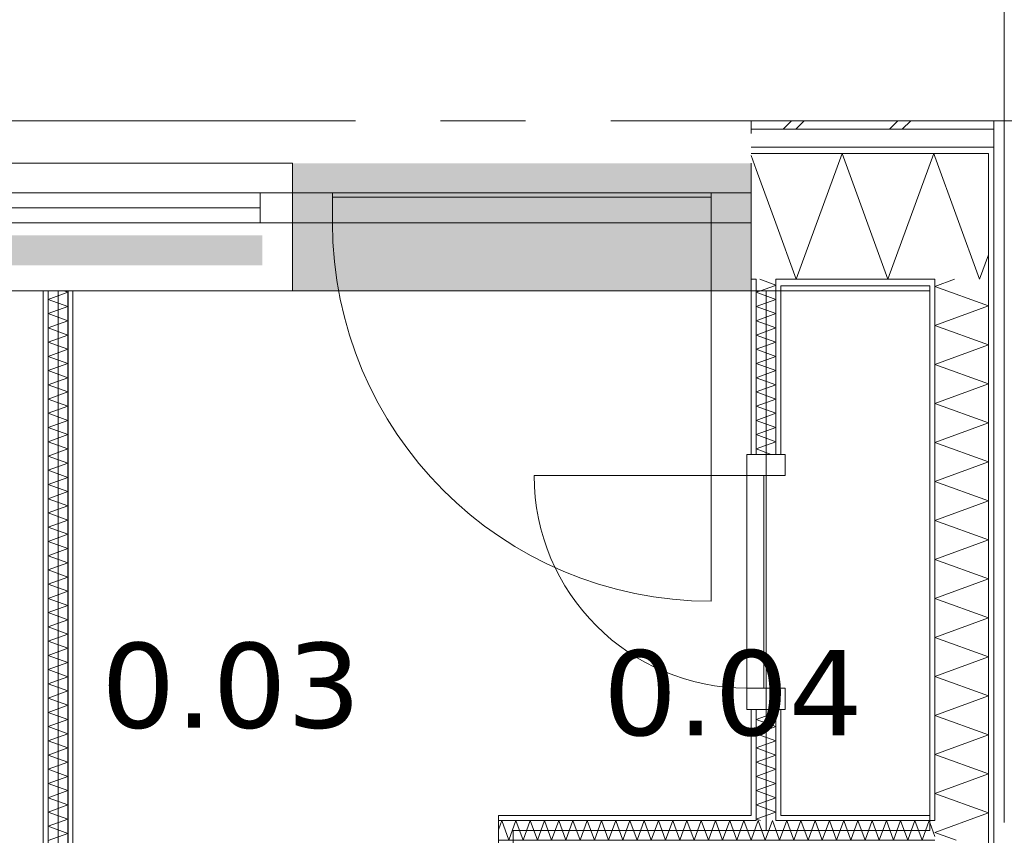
# Model space of a CAD drawing. Header units: millimetres. Extents: x -14925 to 266687, y -3550 to 35834.
# Tile 179 of 244: x 127560 to 129874, y 16319 to 18238. Entities that reach past the tile are written whole.
import ezdxf
from ezdxf.enums import TextEntityAlignment as Align

# ---------------------------------------------------------------- set-up
doc = ezdxf.new("R2010")
doc.units = ezdxf.units.MM
doc.header["$MEASUREMENT"] = 0
doc.linetypes.add('B0204', pattern=[2600, 2000, -200, 200, -200])
for name, color, linetype in [('A Stramien', 7, 'Continuous'), ('New_21 Buitenwanden', 7, 'Continuous'), ('New_21 Buitenwanden 2D arcering', 7, 'Continuous'), ('New_21 Buitenwanden Afdek-arcering', 7, 'Continuous'), ('New_21 Buitenwanden Deuren', 7, 'Continuous'), ('New_21 Buitenwanden Doorsnede-arcering', 7, 'Continuous'), ('New_21 Buitenwanden Laagscheidingslijnen', 7, 'Continuous'), ('New_21 Buitenwanden Ramen', 7, 'Continuous'), ('New_22 C Binnenwanden', 7, 'Continuous'), ('New_22 C Binnenwanden Deuren', 7, 'Continuous'), ('New_22 C Binnenwanden Doorsnede-arcering', 7, 'Continuous'), ('New_22 C Binnenwanden Laagscheidingslijnen', 7, 'Continuous'), ('New_Z Gebruiksopp', 7, 'Continuous'), ('New_Z Gebruiksopp Zone omranding', 7, 'Continuous'), ('New_Z Gebruiksopp Zone tekst', 7, 'Continuous'), ('Tekst_dim 1_ 100 .DO', 7, 'Continuous')]:
    doc.layers.add(name, color=color, linetype=linetype)
doc.styles.add('GENERATED_STYLE_1', font='verdana.ttf')
doc.styles.add('GENERATED_STYLE_2', font='verdana.ttf')
doc.dimstyles.new('GENERATED_STYLE__2', dxfattribs={"dimtxt": 400, "dimasz": 380, "dimexe": 0.18, "dimexo": 0.0625, "dimgap": 0, "dimtad": 1, "dimtih": 1, "dimtoh": 1, "dimdec": 0, "dimzin": 0, "dimdsep": 46, "dimtxsty": 'GENERATED_STYLE_2', "dimblk": 'ARROWHEAD_7', "dimblk1": 'ARROWHEAD_7', "dimblk2": 'ARROWHEAD_7', "dimcen": 0.09, "dimse1": 1, "dimse2": 1, "dimclrd": 9, "dimclre": 9, "dimclrt": 9, "dimadec": 1, "dimazin": 0, "dimtfac": 1, "dimtdec": 4, "dimtmove": 0, "dimatfit": 3, "dimfxl": 1, "dimtolj": 1, "dimtzin": 0, "dimarcsym": 0})
pattern_1 = [(270, (120873.91, 0), (100, 0), [])]
pattern_2 = [(90, (120873.91, 0), (-100, 0), [])]
pattern_3 = [(0, (120873.91, 0), (0, 100), [])]
pattern_4 = [(180, (120873.91, 0), (0, 100), [])]

# ---------------------------------------------------------------- blocks, each defined once
blk = doc.blocks.new('gang_0.03_92_1', base_point=(128056.6, 16905.3))
at = {"layer": 'New_Z Gebruiksopp Zone tekst', "color": 2, "lineweight": 0}
for tag, style, p in [('DUMMY_941', 'GENERATED_STYLE_1', (128056.6, 16843.2)), ('DUMMY_942', 'GENERATED_STYLE_2', (128056.6, 16346))]:
    blk.add_attdef(tag, text='', height=200, dxfattribs=dict(at, style=style)).set_placement(p, align=Align.TOP_LEFT)
for tag, style, p in [('ROOM_NUMBER', 'GENERATED_STYLE_1', (128056.6, 16772.5)), ('ROOM_NAME', 'GENERATED_STYLE_2', (128056.6, 16271.7))]:
    blk.add_attdef(tag, text='', height=200, dxfattribs=dict(at, style=style)).set_placement(p, align=Align.TOP_CENTER)
blk = doc.blocks.new('m.k._0.04_93_1', base_point=(129236.2, 16887.8))
at = {"layer": 'New_Z Gebruiksopp Zone tekst', "color": 2, "lineweight": 0}
for tag, style, p in [('DUMMY_941', 'GENERATED_STYLE_1', (129236.2, 16825.7)), ('DUMMY_942', 'GENERATED_STYLE_2', (129236.2, 16328.5))]:
    blk.add_attdef(tag, text='', height=200, dxfattribs=dict(at, style=style)).set_placement(p, align=Align.TOP_LEFT)
for tag, style, p in [('ROOM_NUMBER', 'GENERATED_STYLE_1', (129236.2, 16755)), ('ROOM_NAME', 'GENERATED_STYLE_2', (129236.2, 16262.6))]:
    blk.add_attdef(tag, text='', height=200, dxfattribs=dict(at, style=style)).set_placement(p, align=Align.TOP_CENTER)
blk = doc.blocks.new('Rnx horizontaal 26[46]_1', base_point=(120873.9, 0))
at = {"layer": 'New_21 Buitenwanden Ramen', "color": 7, "linetype": 'Continuous', "lineweight": 0}
for p, q in [((128200.9, 17900), (127046.9, 17900)), ((127046.9, 17900), (127046.9, 17880)), ((128200.9, 17900), (128200.9, 17880)), ((127046.9, 17880), (127046.9, 17838)), ((128200.9, 17880), (128200.9, 17838)), ((127046.9, 17838), (127046.9, 17830)), ((128200.9, 17830), (127046.9, 17830)), ((127122.9, 17830), (127046.9, 17830)), ((127046.9, 17830), (127046.9, 17823)), ((127046.9, 17830), (127046.9, 17823)), ((127046.9, 17823), (127046.9, 17760)), ((127046.9, 17823), (127046.9, 17760)), ((127122.9, 17760), (127122.9, 17830)), ((128124.9, 17830), (127122.9, 17830)), ((128200.9, 17830), (128124.9, 17830)), ((128124.9, 17830), (128124.9, 17760)), ((128200.9, 17838), (128200.9, 17830)), ((128200.9, 17830), (128200.9, 17823)), ((128200.9, 17830), (128200.9, 17823)), ((128200.9, 17823), (128200.9, 17760)), ((128200.9, 17823), (128200.9, 17760)), ((128124.9, 17795), (127122.9, 17795)), ((127046.9, 17760), (127122.9, 17760)), ((127046.9, 17760), (127046.9, 17627)), ((127046.9, 17760), (127046.9, 17627)), ((127122.9, 17760), (128124.9, 17760)), ((128124.9, 17760), (128200.9, 17760)), ((128200.9, 17760), (128200.9, 17627)), ((128200.9, 17760), (128200.9, 17627)), ((127046.9, 17627), (127046.9, 17612)), ((127046.9, 17627), (127046.9, 17612)), ((127046.9, 17612), (127046.9, 17600)), ((127046.9, 17612), (127046.9, 17600)), ((128200.9, 17627), (128200.9, 17612)), ((128200.9, 17627), (128200.9, 17612)), ((128200.9, 17612), (128200.9, 17600)), ((128200.9, 17612), (128200.9, 17600)), ((127046.9, 17600), (127034.9, 17600)), ((127046.9, 17600), (127034.9, 17600)), ((128200.9, 17600), (127046.9, 17600)), ((128200.9, 17600), (128212.9, 17600)), ((128200.9, 17600), (128212.9, 17600))]:
    blk.add_line(p, q, dxfattribs=at)
for p in [(127046.9, 17830), (128200.9, 17830)]:
    blk.add_point(p, dxfattribs=at)
blk = doc.blocks.new('D1 26[119]_1', base_point=(120873.9, 0))
at = {"layer": 'New_21 Buitenwanden Deuren', "color": 7, "linetype": 'Continuous', "lineweight": 0}
for p, q in [((128200.9, 17900), (128200.9, 17880)), ((129278.9, 17900), (129278.9, 17880)), ((128200.9, 17880), (128200.9, 17838)), ((129278.9, 17880), (129278.9, 17838)), ((128200.9, 17838), (128200.9, 17830)), ((128200.9, 17830), (129278.9, 17830)), ((128200.9, 17830), (128294.9, 17830)), ((128200.9, 17760), (128200.9, 17830)), ((128200.9, 17830), (128200.9, 17823)), ((128200.9, 17830), (128200.9, 17823)), ((128200.9, 17823), (128200.9, 17760)), ((128200.9, 17823), (128200.9, 17760)), ((128294.9, 17830), (128294.9, 17760)), ((129184.9, 17820), (128294.9, 17820)), ((128294.9, 17820), (128294.9, 17760)), ((129184.9, 17760), (129184.9, 17830)), ((129184.9, 17830), (129278.9, 17830)), ((129184.9, 17760), (129184.9, 17820)), ((129278.9, 17838), (129278.9, 17830)), ((129278.9, 17830), (129278.9, 17760)), ((129278.9, 17830), (129278.9, 17823)), ((129278.9, 17830), (129278.9, 17823)), ((129278.9, 17823), (129278.9, 17760)), ((129278.9, 17823), (129278.9, 17760)), ((128294.9, 17760), (128200.9, 17760)), ((128200.9, 17760), (128200.9, 17627)), ((128200.9, 17760), (128200.9, 17627)), ((128294.9, 17760), (129184.9, 17760)), ((129184.9, 17760), (129184.9, 16870)), ((129278.9, 17760), (129184.9, 17760)), ((129278.9, 17760), (129278.9, 17627)), ((129278.9, 17760), (129278.9, 17627)), ((128200.9, 17627), (128200.9, 17612)), ((128200.9, 17627), (128200.9, 17612)), ((128200.9, 17612), (128200.9, 17600)), ((128200.9, 17612), (128200.9, 17600)), ((129278.9, 17627), (129278.9, 17612)), ((129278.9, 17627), (129278.9, 17612)), ((129278.9, 17612), (129278.9, 17600)), ((129278.9, 17612), (129278.9, 17600)), ((128200.9, 17600), (128188.9, 17600)), ((128200.9, 17600), (128188.9, 17600)), ((129278.9, 17600), (129290.9, 17600)), ((129278.9, 17600), (129290.9, 17600))]:
    blk.add_line(p, q, dxfattribs=at)
blk.add_arc((129184.9, 17760), 890, 180, 270, dxfattribs=at)
for p in [(128200.9, 17830), (129278.9, 17830)]:
    blk.add_point(p, dxfattribs=at)
blk = doc.blocks.new('Wall_359_1', base_point=(125968.9, 17600))
at = {"layer": 'New_21 Buitenwanden 2D arcering', "linetype": 'Continuous', "lineweight": 0, "true_color": 0xffffff}
blk.add_hatch(color=7, dxfattribs=at).paths.add_polyline_path([(127046.9, 17730), (127046.9, 17660), (128129.9, 17660), (128129.9, 17730)])
at = {"layer": 'New_21 Buitenwanden Afdek-arcering', "linetype": 'Continuous', "lineweight": 0, "true_color": 0xffffff}
blk.add_hatch(color=7, dxfattribs=at).paths.add_polyline_path([(129278.9, 17900), (128200.9, 17900), (128200.9, 17600), (129278.9, 17600)])
at = {"layer": 'New_21 Buitenwanden', "color": 9, "linetype": 'Continuous', "lineweight": 0}
for p, q in [((129278.9, 17900), (129278.9, 17880)), ((129278.9, 17880), (129278.9, 17838)), ((129278.9, 17838), (129278.9, 17830)), ((129278.9, 17830), (129278.9, 17823)), ((129278.9, 17823), (129278.9, 17760)), ((129278.9, 17760), (129278.9, 17627)), ((129278.9, 17627), (129278.9, 17612)), ((129278.9, 17612), (129278.9, 17600)), ((129278.9, 17600), (129290.9, 17600))]:
    blk.add_line(p, q, dxfattribs=at)
at = {"layer": 'New_21 Buitenwanden Deuren', "color": 7, "linetype": 'Continuous', "lineweight": 0}
blk.add_blockref('D1 26[119]_1', (120873.9, 0), dxfattribs=at)
at = {"layer": 'New_21 Buitenwanden Ramen', "color": 7, "linetype": 'Continuous', "lineweight": 0}
blk.add_blockref('Rnx horizontaal 26[46]_1', (120873.9, 0), dxfattribs=at)
blk = doc.blocks.new('*X2438', base_point=(120873.9, 0))
at = {"layer": 'New_22 C Binnenwanden Doorsnede-arcering', "color": 7, "linetype": 'Continuous', "lineweight": 0}
for p, q in [((127626.9, 17579.8), (127672.9, 17596.5)), ((127663.3, 17600), (127672.9, 17596.5)), ((127626.9, 17579.8), (127672.9, 17563)), ((127626.9, 17546.3), (127672.9, 17563)), ((127626.9, 17546.3), (127672.9, 17529.5)), ((127626.9, 17512.8), (127672.9, 17529.5)), ((127626.9, 17512.8), (127672.9, 17496)), ((127626.9, 17479.3), (127672.9, 17496)), ((127626.9, 17479.3), (127672.9, 17462.6)), ((127626.9, 17445.8), (127672.9, 17462.6)), ((127626.9, 17445.8), (127672.9, 17429.1)), ((127626.9, 17412.3), (127672.9, 17429.1)), ((127626.9, 17412.3), (127672.9, 17395.6)), ((127626.9, 17378.9), (127672.9, 17395.6)), ((127626.9, 17378.9), (127672.9, 17362.1)), ((127626.9, 17345.4), (127672.9, 17362.1)), ((127626.9, 17345.4), (127672.9, 17328.6)), ((127626.9, 17311.9), (127672.9, 17328.6)), ((127626.9, 17311.9), (127672.9, 17295.1)), ((127626.9, 17278.4), (127672.9, 17295.1)), ((127626.9, 17278.4), (127672.9, 17261.7)), ((127626.9, 17244.9), (127672.9, 17261.7)), ((127626.9, 17244.9), (127672.9, 17228.2)), ((127626.9, 17211.4), (127672.9, 17228.2)), ((127626.9, 17211.4), (127672.9, 17194.7)), ((127626.9, 17177.9), (127672.9, 17194.7)), ((127626.9, 17177.9), (127672.9, 17161.2)), ((127626.9, 17144.5), (127672.9, 17161.2)), ((127626.9, 17144.5), (127672.9, 17127.7)), ((127626.9, 17111), (127672.9, 17127.7)), ((127626.9, 17111), (127672.9, 17094.2)), ((127626.9, 17077.5), (127672.9, 17094.2)), ((127626.9, 17077.5), (127672.9, 17060.7)), ((127626.9, 17044), (127672.9, 17060.7)), ((127626.9, 17044), (127672.9, 17027.3)), ((127626.9, 17010.5), (127672.9, 17027.3)), ((127626.9, 17010.5), (127672.9, 16993.8)), ((127626.9, 16977), (127672.9, 16993.8)), ((127626.9, 16977), (127672.9, 16960.3)), ((127626.9, 16943.5), (127672.9, 16960.3)), ((127626.9, 16943.5), (127672.9, 16926.8)), ((127626.9, 16910.1), (127672.9, 16926.8)), ((127626.9, 16910.1), (127672.9, 16893.3)), ((127626.9, 16876.6), (127672.9, 16893.3)), ((127626.9, 16876.6), (127672.9, 16859.8)), ((127626.9, 16843.1), (127672.9, 16859.8)), ((127626.9, 16843.1), (127672.9, 16826.3)), ((127626.9, 16809.6), (127672.9, 16826.3)), ((127626.9, 16809.6), (127672.9, 16792.9)), ((127626.9, 16776.1), (127672.9, 16792.9)), ((127626.9, 16776.1), (127672.9, 16759.4)), ((127626.9, 16742.6), (127672.9, 16759.4)), ((127626.9, 16742.6), (127672.9, 16725.9)), ((127626.9, 16709.1), (127672.9, 16725.9)), ((127626.9, 16709.1), (127672.9, 16692.4)), ((127626.9, 16675.7), (127672.9, 16692.4)), ((127626.9, 16675.7), (127672.9, 16658.9)), ((127626.9, 16642.2), (127672.9, 16658.9)), ((127626.9, 16642.2), (127672.9, 16625.4)), ((127626.9, 16608.7), (127672.9, 16625.4)), ((127626.9, 16608.7), (127672.9, 16591.9)), ((127626.9, 16575.2), (127672.9, 16591.9)), ((127626.9, 16575.2), (127672.9, 16558.5)), ((127626.9, 16541.7), (127672.9, 16558.5)), ((127626.9, 16541.7), (127672.9, 16525)), ((127626.9, 16508.2), (127672.9, 16525)), ((127626.9, 16508.2), (127672.9, 16491.5)), ((127626.9, 16474.7), (127672.9, 16491.5)), ((127626.9, 16474.7), (127672.9, 16458)), ((127626.9, 16441.3), (127672.9, 16458)), ((127626.9, 16441.3), (127672.9, 16424.5)), ((127626.9, 16407.8), (127672.9, 16424.5)), ((127626.9, 16407.8), (127672.9, 16391)), ((127626.9, 16374.3), (127672.9, 16391)), ((127626.9, 16374.3), (127672.9, 16357.6)), ((127626.9, 16340.8), (127672.9, 16357.6)), ((127626.9, 16340.8), (127672.9, 16324.1)), ((127626.9, 16307.3), (127672.9, 16324.1))]:
    blk.add_line(p, q, dxfattribs=at)
blk = doc.blocks.new('Wall_361_1', base_point=(127649.9, 17600))
at = {"layer": 'New_22 C Binnenwanden Doorsnede-arcering', "linetype": 'Continuous', "lineweight": 0, "true_color": 0x000000}
h = blk.add_hatch(dxfattribs=at)
h.set_pattern_fill('325_Houtachtig_plaatmate_E0', color=18, style=0, pattern_type=2)
h.set_pattern_definition(pattern_1)
h.paths.add_polyline_path([(127626.9, 17600), (127614.9, 17600), (127614.9, 15290), (127626.9, 15290)])
h = blk.add_hatch(dxfattribs=at)
h.set_pattern_fill('325_Houtachtig_plaatmate_E0', color=18, style=0, pattern_type=2)
h.set_pattern_definition(pattern_1)
h.paths.add_polyline_path([(127684.9, 17600), (127672.9, 17600), (127672.9, 15290), (127684.9, 15290)])
at = {"layer": 'New_22 C Binnenwanden', "color": 1, "linetype": 'Continuous', "lineweight": 0, "flags": 128}
for points in [[(127614.9, 17600), (127614.9, 15290)], [(127684.9, 15290), (127684.9, 17600)]]:
    blk.add_lwpolyline(points, dxfattribs=at)
at = {"layer": 'New_22 C Binnenwanden Laagscheidingslijnen', "color": 1, "linetype": 'Continuous', "lineweight": 0}
for p, q in [((127626.9, 17600), (127626.9, 15290)), ((127672.9, 17600), (127672.9, 15290))]:
    blk.add_line(p, q, dxfattribs=at)
at = {"layer": 'New_22 C Binnenwanden', "color": 1, "lineweight": 0}
blk.add_blockref('*X2438', (120873.9, 0), dxfattribs=at)
blk = doc.blocks.new('*X2453', base_point=(120873.9, 0))
at = {"layer": 'New_22 C Binnenwanden Doorsnede-arcering', "color": 7, "linetype": 'Continuous', "lineweight": 0}
for q in [(129299.1, 17627), (129333.5, 17612)]:
    blk.add_line((129336.9, 17613.2), q, dxfattribs=at)
blk = doc.blocks.new('*X2454', base_point=(120873.9, 0))
at = {"layer": 'New_22 C Binnenwanden Doorsnede-arcering', "color": 7, "linetype": 'Continuous', "lineweight": 0}
blk.add_line((129333.5, 17612), (129300.5, 17600), dxfattribs=at)
blk = doc.blocks.new('*X2455', base_point=(120873.9, 0))
at = {"layer": 'New_22 C Binnenwanden Doorsnede-arcering', "color": 7, "linetype": 'Continuous', "lineweight": 0}
for p in [(129314.1, 16366), (129300.7, 16354)]:
    blk.add_line(p, (129290.9, 16357.6), dxfattribs=at)
blk = doc.blocks.new('*X2456', base_point=(120873.9, 0))
at = {"layer": 'New_22 C Binnenwanden Doorsnede-arcering', "color": 7, "linetype": 'Continuous', "lineweight": 0}
for p, q in [((129336.9, 16608.7), (129290.9, 16591.9)), ((129336.9, 16608.7), (129318.6, 16615.4)), ((129336.9, 16575.2), (129290.9, 16591.9)), ((129336.9, 16575.2), (129290.9, 16558.5)), ((129336.9, 16541.7), (129290.9, 16558.5)), ((129336.9, 16541.7), (129290.9, 16525)), ((129336.9, 16508.2), (129290.9, 16525)), ((129336.9, 16508.2), (129290.9, 16491.5)), ((129336.9, 16474.7), (129290.9, 16491.5)), ((129336.9, 16474.7), (129290.9, 16458)), ((129336.9, 16441.3), (129290.9, 16458)), ((129336.9, 16441.3), (129290.9, 16424.5)), ((129336.9, 16407.8), (129290.9, 16424.5)), ((129336.9, 16407.8), (129290.9, 16391)), ((129336.9, 16374.3), (129290.9, 16391)), ((129336.9, 16374.3), (129314.1, 16366))]:
    blk.add_line(p, q, dxfattribs=at)
blk = doc.blocks.new('*X2457', base_point=(120873.9, 0))
at = {"layer": 'New_22 C Binnenwanden Doorsnede-arcering', "color": 7, "linetype": 'Continuous', "lineweight": 0}
for p, q in [((129300.5, 17600), (129290.9, 17596.5)), ((129336.9, 17579.8), (129290.9, 17596.5)), ((129336.9, 17579.8), (129290.9, 17563)), ((129336.9, 17546.3), (129290.9, 17563)), ((129336.9, 17546.3), (129290.9, 17529.5)), ((129336.9, 17512.8), (129290.9, 17529.5)), ((129336.9, 17512.8), (129290.9, 17496)), ((129336.9, 17479.3), (129290.9, 17496)), ((129336.9, 17479.3), (129290.9, 17462.6)), ((129336.9, 17445.8), (129290.9, 17462.6)), ((129336.9, 17445.8), (129290.9, 17429.1)), ((129336.9, 17412.3), (129290.9, 17429.1)), ((129336.9, 17412.3), (129290.9, 17395.6)), ((129336.9, 17378.9), (129290.9, 17395.6)), ((129336.9, 17378.9), (129290.9, 17362.1)), ((129336.9, 17345.4), (129290.9, 17362.1)), ((129336.9, 17345.4), (129290.9, 17328.6)), ((129336.9, 17311.9), (129290.9, 17328.6)), ((129336.9, 17311.9), (129290.9, 17295.1)), ((129336.9, 17278.4), (129290.9, 17295.1)), ((129336.9, 17278.4), (129290.9, 17261.7)), ((129336.9, 17244.9), (129290.9, 17261.7)), ((129336.9, 17244.9), (129290.9, 17228.2)), ((129326.1, 17215.4), (129290.9, 17228.2))]:
    blk.add_line(p, q, dxfattribs=at)
blk = doc.blocks.new('D1 bl 26[124]_1', base_point=(120873.9, 0))
at = {"layer": 'New_22 C Binnenwanden Deuren', "color": 7, "linetype": 'Continuous', "lineweight": 0}
for p, q in [((129268.9, 17215.4), (129268.9, 17165.4)), ((129358.9, 17215.4), (129268.9, 17215.4)), ((129278.9, 17215.4), (129290.9, 17215.4)), ((129290.9, 17215.4), (129336.9, 17215.4)), ((129336.9, 17215.4), (129348.9, 17215.4)), ((129358.9, 17165.4), (129358.9, 17215.4)), ((129268.9, 17165.4), (128768.9, 17165.4)), ((129268.9, 17165.4), (129358.9, 17165.4)), ((129268.9, 16665.4), (129268.9, 17165.4)), ((129268.9, 17165.4), (129308.9, 17165.4)), ((129308.9, 17165.4), (129308.9, 16665.4)), ((129358.9, 16665.4), (129268.9, 16665.4)), ((129268.9, 16665.4), (129268.9, 16615.4)), ((129308.9, 16665.4), (129268.9, 16665.4)), ((129358.9, 16615.4), (129358.9, 16665.4)), ((129268.9, 16615.4), (129358.9, 16615.4)), ((129278.9, 16615.4), (129290.9, 16615.4)), ((129290.9, 16615.4), (129336.9, 16615.4)), ((129336.9, 16615.4), (129348.9, 16615.4))]:
    blk.add_line(p, q, dxfattribs=at)
blk.add_arc((129268.9, 17165.4), 500, 180, 270, dxfattribs=at)
blk = doc.blocks.new('Wall_364_1', base_point=(129313.9, 17600))
at = {"layer": 'New_22 C Binnenwanden Doorsnede-arcering', "linetype": 'Continuous', "lineweight": 0, "true_color": 0x000000}
h = blk.add_hatch(dxfattribs=at)
h.set_pattern_fill('325_Houtachtig_plaatmate_E0', color=18, style=0, pattern_type=2)
h.set_pattern_definition(pattern_2)
h.paths.add_polyline_path([(129278.9, 17600), (129290.9, 17600), (129290.9, 17612), (129278.9, 17612)])
h = blk.add_hatch(dxfattribs=at)
h.set_pattern_fill('325_Houtachtig_plaatmate_E0', color=18, style=0, pattern_type=2)
h.set_pattern_definition(pattern_2)
h.paths.add_polyline_path([(129336.9, 17600), (129348.9, 17600), (129348.9, 17612), (129336.9, 17612)])
h = blk.add_hatch(dxfattribs=at)
h.set_pattern_fill('325_Houtachtig_plaatmate_E0', color=18, style=0, pattern_type=2)
h.set_pattern_definition(pattern_2)
h.paths.add_polyline_path([(129278.9, 17215.4), (129290.9, 17215.4), (129290.9, 17600), (129278.9, 17600)])
h = blk.add_hatch(dxfattribs=at)
h.set_pattern_fill('325_Houtachtig_plaatmate_E0', color=18, style=0, pattern_type=2)
h.set_pattern_definition(pattern_2)
h.paths.add_polyline_path([(129336.9, 17600), (129336.9, 17215.4), (129348.9, 17215.4), (129348.9, 17600)])
h = blk.add_hatch(dxfattribs=at)
h.set_pattern_fill('325_Houtachtig_plaatmate_E0', color=18, style=0, pattern_type=2)
h.set_pattern_definition(pattern_2)
h.paths.add_polyline_path([(129278.9, 16366), (129290.9, 16366), (129290.9, 16615.4), (129278.9, 16615.4)])
h = blk.add_hatch(dxfattribs=at)
h.set_pattern_fill('325_Houtachtig_plaatmate_E0', color=18, style=0, pattern_type=2)
h.set_pattern_definition(pattern_2)
h.paths.add_polyline_path([(129336.9, 16366), (129348.9, 16366), (129348.9, 16615.4), (129336.9, 16615.4)])
at = {"layer": 'New_21 Buitenwanden Laagscheidingslijnen', "color": 1, "linetype": 'Continuous', "lineweight": 0}
for p, q in [((129278.9, 17612), (129278.9, 17600)), ((129290.9, 17627), (129290.9, 17612)), ((129290.9, 17612), (129290.9, 17600)), ((129336.9, 17612), (129336.9, 17627)), ((129336.9, 17600), (129336.9, 17612)), ((129348.9, 17600), (129348.9, 17612))]:
    blk.add_line(p, q, dxfattribs=at)
at = {"layer": 'New_22 C Binnenwanden', "color": 1, "linetype": 'Continuous', "lineweight": 0}
for p, q in [((129278.9, 17215.4), (129290.9, 17215.4)), ((129290.9, 17215.4), (129336.9, 17215.4)), ((129336.9, 17215.4), (129348.9, 17215.4)), ((129278.9, 16615.4), (129290.9, 16615.4)), ((129290.9, 16615.4), (129336.9, 16615.4)), ((129336.9, 16615.4), (129348.9, 16615.4))]:
    blk.add_line(p, q, dxfattribs=at)
at = {"layer": 'New_22 C Binnenwanden', "color": 1, "linetype": 'Continuous', "lineweight": 0, "flags": 128}
for points in [[(129278.9, 17600), (129278.9, 17215.4)], [(129348.9, 17215.4), (129348.9, 17600)], [(129278.9, 16615.4), (129278.9, 16366)], [(129348.9, 16366), (129348.9, 16615.4)]]:
    blk.add_lwpolyline(points, dxfattribs=at)
at = {"layer": 'New_22 C Binnenwanden Laagscheidingslijnen', "color": 1, "linetype": 'Continuous', "lineweight": 0}
for p, q in [((129290.9, 17215.4), (129290.9, 17600)), ((129336.9, 17215.4), (129336.9, 17600)), ((129290.9, 16366), (129290.9, 16615.4)), ((129336.9, 16366), (129336.9, 16615.4)), ((129290.9, 16366), (129290.9, 16354)), ((129336.9, 16354), (129336.9, 16366))]:
    blk.add_line(p, q, dxfattribs=at)
at = {"layer": 'New_22 C Binnenwanden', "color": 1, "lineweight": 0}
for name in ['*X2453', '*X2454', '*X2457', '*X2456', '*X2455']:
    blk.add_blockref(name, (120873.9, 0), dxfattribs=at)
at = {"layer": 'New_22 C Binnenwanden Deuren', "color": 7, "linetype": 'Continuous', "lineweight": 0}
blk.add_blockref('D1 bl 26[124]_1', (120873.9, 0), dxfattribs=at)
blk = doc.blocks.new('*X2472', base_point=(120873.9, 0))
at = {"layer": 'New_22 C Binnenwanden Doorsnede-arcering', "color": 7, "linetype": 'Continuous', "lineweight": 0}
for p, q in [((129710.9, 17610.3), (129756.7, 17627)), ((129710.9, 17610.3), (129836.9, 17564.5)), ((129710.9, 17518.6), (129836.9, 17564.5)), ((129710.9, 17518.6), (129836.9, 17472.8)), ((129710.9, 17426.9), (129836.9, 17472.8)), ((129710.9, 17426.9), (129836.9, 17381)), ((129710.9, 17335.2), (129836.9, 17381)), ((129710.9, 17335.2), (129836.9, 17289.3)), ((129710.9, 17243.5), (129836.9, 17289.3)), ((129710.9, 17243.5), (129836.9, 17197.6)), ((129710.9, 17151.7), (129836.9, 17197.6)), ((129710.9, 17151.7), (129836.9, 17105.9)), ((129710.9, 17060), (129836.9, 17105.9)), ((129710.9, 17060), (129836.9, 17014.2)), ((129710.9, 16968.3), (129836.9, 17014.2)), ((129710.9, 16968.3), (129836.9, 16922.4)), ((129710.9, 16876.6), (129836.9, 16922.4)), ((129710.9, 16876.6), (129836.9, 16830.7)), ((129710.9, 16784.9), (129836.9, 16830.7)), ((129710.9, 16784.9), (129836.9, 16739)), ((129710.9, 16693.1), (129836.9, 16739)), ((129710.9, 16693.1), (129836.9, 16647.3)), ((129710.9, 16601.4), (129836.9, 16647.3)), ((129710.9, 16601.4), (129836.9, 16555.6)), ((129710.9, 16509.7), (129836.9, 16555.6)), ((129710.9, 16509.7), (129836.9, 16463.8)), ((129710.9, 16418), (129836.9, 16463.8)), ((129710.9, 16418), (129836.9, 16372.1)), ((129787.2, 16354), (129836.9, 16372.1))]:
    blk.add_line(p, q, dxfattribs=at)
blk = doc.blocks.new('*X2473', base_point=(120873.9, 0))
at = {"layer": 'New_22 C Binnenwanden Doorsnede-arcering', "color": 7, "linetype": 'Continuous', "lineweight": 0}
for q in [(129787.2, 16354), (129761, 16308)]:
    blk.add_line((129710.9, 16326.2), q, dxfattribs=at)
blk = doc.blocks.new('Wall_367_1', base_point=(129698.9, 17600))
at = {"layer": 'New_22 C Binnenwanden Doorsnede-arcering', "linetype": 'Continuous', "lineweight": 0, "true_color": 0x000000}
h = blk.add_hatch(dxfattribs=at)
h.set_pattern_fill('325_Houtachtig_plaatmate_E0', color=18, style=0, pattern_type=2)
h.set_pattern_definition(pattern_1)
h.paths.add_polyline_path([(129848.9, 10827), (129848.9, 17923), (129836.9, 17923), (129836.9, 10827)])
h = blk.add_hatch(dxfattribs=at)
h.set_pattern_fill('325_Houtachtig_plaatmate_E0', color=18, style=0, pattern_type=2)
h.set_pattern_definition(pattern_1)
h.paths.add_polyline_path([(129698.9, 17600), (129703.4, 17612), (129698.9, 17612)])
h = blk.add_hatch(dxfattribs=at)
h.set_pattern_fill('325_Houtachtig_plaatmate_E0', color=18, style=0, pattern_type=2)
h.set_pattern_definition(pattern_1)
h.paths.add_polyline_path([(129710.9, 16366), (129710.9, 17612), (129703.4, 17612), (129698.9, 17600), (129698.9, 16366)])
h = blk.add_hatch(dxfattribs=at)
h.set_pattern_fill('325_Houtachtig_plaatmate_E0', color=18, style=0, pattern_type=2)
h.set_pattern_definition(pattern_1)
h.paths.add_polyline_path([(129710.9, 16354), (129710.9, 16366), (129698.9, 16366), (129698.9, 16354)])
at = {"layer": 'New_21 Buitenwanden Laagscheidingslijnen', "color": 1, "linetype": 'Continuous', "lineweight": 0}
blk.add_line((129698.9, 17600), (129698.9, 17612), dxfattribs=at)
at = {"layer": 'New_22 C Binnenwanden', "color": 1, "linetype": 'Continuous', "lineweight": 0, "flags": 128}
for points in [[(129848.9, 10827), (129848.9, 17923)], [(129698.9, 17600), (129698.9, 16366)]]:
    blk.add_lwpolyline(points, dxfattribs=at)
at = {"layer": 'New_22 C Binnenwanden Laagscheidingslijnen', "color": 1, "linetype": 'Continuous', "lineweight": 0}
for p, q in [((129836.9, 17627), (129836.9, 17923)), ((129710.9, 17612), (129710.9, 17627)), ((129710.9, 17612), (129710.9, 16354)), ((129836.9, 17627), (129836.9, 11123)), ((129710.9, 16354), (129698.9, 16354))]:
    blk.add_line(p, q, dxfattribs=at)
at = {"layer": 'New_22 C Binnenwanden', "color": 1, "lineweight": 0}
for name in ['*X2472', '*X2473']:
    blk.add_blockref(name, (120873.9, 0), dxfattribs=at)
blk = doc.blocks.new('*X2561', base_point=(120873.9, 0))
at = {"layer": 'New_22 C Binnenwanden Doorsnede-arcering', "color": 7, "linetype": 'Continuous', "lineweight": 0}
blk.add_line((129710.9, 16316.5), (129698.9, 16349.5), dxfattribs=at)
blk = doc.blocks.new('*X2562', base_point=(120873.9, 0))
at = {"layer": 'New_22 C Binnenwanden Doorsnede-arcering', "color": 7, "linetype": 'Continuous', "lineweight": 0}
for p, q in [((128684.9, 16332.5), (128692.7, 16354)), ((128709.5, 16308), (128692.7, 16354)), ((128709.5, 16308), (128726.2, 16354)), ((128742.9, 16308), (128726.2, 16354)), ((128742.9, 16308), (128759.7, 16354)), ((128776.4, 16308), (128759.7, 16354)), ((128776.4, 16308), (128793.2, 16354)), ((128809.9, 16308), (128793.2, 16354)), ((128809.9, 16308), (128826.7, 16354)), ((128843.4, 16308), (128826.7, 16354)), ((128843.4, 16308), (128860.1, 16354)), ((128876.9, 16308), (128860.1, 16354)), ((128876.9, 16308), (128893.6, 16354)), ((128910.4, 16308), (128893.6, 16354)), ((128910.4, 16308), (128927.1, 16354)), ((128943.9, 16308), (128927.1, 16354)), ((128943.9, 16308), (128960.6, 16354)), ((128977.3, 16308), (128960.6, 16354)), ((128977.3, 16308), (128994.1, 16354)), ((129010.8, 16308), (128994.1, 16354)), ((129010.8, 16308), (129027.6, 16354)), ((129044.3, 16308), (129027.6, 16354)), ((129044.3, 16308), (129061.1, 16354)), ((129077.8, 16308), (129061.1, 16354)), ((129077.8, 16308), (129094.5, 16354)), ((129111.3, 16308), (129094.5, 16354)), ((129111.3, 16308), (129128, 16354)), ((129144.8, 16308), (129128, 16354)), ((129144.8, 16308), (129161.5, 16354)), ((129178.3, 16308), (129161.5, 16354)), ((129178.3, 16308), (129195, 16354)), ((129211.7, 16308), (129195, 16354)), ((129211.7, 16308), (129228.5, 16354)), ((129245.2, 16308), (129228.5, 16354)), ((129245.2, 16308), (129262, 16354)), ((129278.7, 16308), (129262, 16354)), ((129278.7, 16308), (129290.9, 16341.5))]:
    blk.add_line(p, q, dxfattribs=at)
blk = doc.blocks.new('*X2563', base_point=(120873.9, 0))
at = {"layer": 'New_22 C Binnenwanden Doorsnede-arcering', "color": 7, "linetype": 'Continuous', "lineweight": 0}
for p, q in [((129290.9, 16341.5), (129295.5, 16354)), ((129312.2, 16308), (129295.5, 16354)), ((129312.2, 16308), (129328.9, 16354)), ((129336.9, 16332.1), (129328.9, 16354))]:
    blk.add_line(p, q, dxfattribs=at)
blk = doc.blocks.new('*X2564', base_point=(120873.9, 0))
at = {"layer": 'New_22 C Binnenwanden Doorsnede-arcering', "color": 7, "linetype": 'Continuous', "lineweight": 0}
for p, q in [((129345.7, 16308), (129362.4, 16354)), ((129379.2, 16308), (129362.4, 16354)), ((129379.2, 16308), (129395.9, 16354)), ((129412.7, 16308), (129395.9, 16354)), ((129412.7, 16308), (129429.4, 16354)), ((129446.1, 16308), (129429.4, 16354)), ((129446.1, 16308), (129462.9, 16354)), ((129479.6, 16308), (129462.9, 16354)), ((129479.6, 16308), (129496.4, 16354)), ((129513.1, 16308), (129496.4, 16354)), ((129513.1, 16308), (129529.8, 16354)), ((129546.6, 16308), (129529.8, 16354)), ((129546.6, 16308), (129563.3, 16354)), ((129580.1, 16308), (129563.3, 16354)), ((129580.1, 16308), (129596.8, 16354)), ((129613.6, 16308), (129596.8, 16354)), ((129613.6, 16308), (129630.3, 16354)), ((129647, 16308), (129630.3, 16354)), ((129647, 16308), (129663.8, 16354)), ((129680.5, 16308), (129663.8, 16354)), ((129680.5, 16308), (129697.3, 16354)), ((129698.9, 16349.5), (129697.3, 16354)), ((129345.7, 16308), (129336.9, 16332.1))]:
    blk.add_line(p, q, dxfattribs=at)
blk = doc.blocks.new('Wall_384_1', base_point=(129698.9, 16331))
at = {"layer": 'New_22 C Binnenwanden Doorsnede-arcering', "linetype": 'Continuous', "lineweight": 0, "true_color": 0x000000}
h = blk.add_hatch(dxfattribs=at)
h.set_pattern_fill('325_Houtachtig_plaatmate_E0', color=18, style=0, pattern_type=2)
h.set_pattern_definition(pattern_3)
h.paths.add_polyline_path([(129278.9, 16366), (128684.9, 16366), (128684.9, 16354), (129278.9, 16354)])
h = blk.add_hatch(dxfattribs=at)
h.set_pattern_fill('325_Houtachtig_plaatmate_E0', color=18, style=0, pattern_type=2)
h.set_pattern_definition(pattern_3)
h.paths.add_polyline_path([(129290.9, 16366), (129278.9, 16366), (129278.9, 16354), (129290.9, 16354)])
h = blk.add_hatch(dxfattribs=at)
h.set_pattern_fill('325_Houtachtig_plaatmate_E0', color=18, style=0, pattern_type=2)
h.set_pattern_definition(pattern_3)
h.paths.add_polyline_path([(129348.9, 16366), (129336.9, 16366), (129336.9, 16354), (129348.9, 16354)])
h = blk.add_hatch(dxfattribs=at)
h.set_pattern_fill('325_Houtachtig_plaatmate_E0', color=18, style=0, pattern_type=2)
h.set_pattern_definition(pattern_3)
h.paths.add_polyline_path([(129348.9, 16354), (129698.9, 16354), (129698.9, 16366), (129348.9, 16366)])
h = blk.add_hatch(dxfattribs=at)
h.set_pattern_fill('325_Houtachtig_plaatmate_E0', color=18, style=0, pattern_type=2)
h.set_pattern_definition(pattern_3)
h.paths.add_polyline_path([(128684.9, 16296), (129698.9, 16296), (129698.9, 16308), (128684.9, 16308)])
at = {"layer": 'New_22 C Binnenwanden', "color": 1, "linetype": 'Continuous', "lineweight": 0, "flags": 128}
for points in [[(129278.9, 16366), (128684.9, 16366)], [(128684.9, 16354), (128684.9, 16366)], [(129698.9, 16366), (129348.9, 16366)], [(128684.9, 16308), (128684.9, 16354)], [(128684.9, 16296), (128684.9, 16308)], [(128684.9, 16296), (129698.9, 16296)]]:
    blk.add_lwpolyline(points, dxfattribs=at)
at = {"layer": 'New_22 C Binnenwanden Laagscheidingslijnen', "color": 1, "linetype": 'Continuous', "lineweight": 0}
for p, q in [((129290.9, 16366), (129290.9, 16354)), ((129336.9, 16354), (129336.9, 16366)), ((128684.9, 16354), (129278.9, 16354)), ((129278.9, 16354), (129290.9, 16354)), ((129336.9, 16354), (129348.9, 16354)), ((129348.9, 16354), (129698.9, 16354)), ((129710.9, 16354), (129698.9, 16354)), ((128684.9, 16308), (129290.9, 16308)), ((129290.9, 16308), (129336.9, 16308)), ((129336.9, 16308), (129698.9, 16308)), ((129698.9, 16308), (129710.9, 16308))]:
    blk.add_line(p, q, dxfattribs=at)
at = {"layer": 'New_22 C Binnenwanden', "color": 1, "lineweight": 0}
for name in ['*X2562', '*X2563', '*X2564', '*X2561']:
    blk.add_blockref(name, (120873.9, 0), dxfattribs=at)
blk = doc.blocks.new('*X3441', base_point=(120873.9, 0))
at = {"layer": 'New_21 Buitenwanden Doorsnede-arcering', "color": 7, "linetype": 'Continuous', "lineweight": 0}
for p in [(129763.3, 17771.7), (129836.9, 17684.6)]:
    blk.add_line(p, (129815.9, 17627), dxfattribs=at)
blk = doc.blocks.new('*X3443', base_point=(120873.9, 0))
at = {"layer": 'New_21 Buitenwanden Doorsnede-arcering', "color": 7, "linetype": 'Continuous', "lineweight": 0}
for p, q in [((129353.9, 17980), (129373.9, 18000)), ((129383.9, 17980), (129403.9, 18000)), ((129603.9, 17980), (129623.9, 18000)), ((129633.9, 17980), (129653.9, 18000))]:
    blk.add_line(p, q, dxfattribs=at)
blk = doc.blocks.new('*X3444', base_point=(120873.9, 0))
at = {"layer": 'New_21 Buitenwanden Doorsnede-arcering', "color": 7, "linetype": 'Continuous', "lineweight": 0}
blk.add_line((129710.9, 17915.5), (129763.3, 17771.7), dxfattribs=at)
blk = doc.blocks.new('*X3445', base_point=(120873.9, 0))
at = {"layer": 'New_21 Buitenwanden Doorsnede-arcering', "color": 7, "linetype": 'Continuous', "lineweight": 0}
for p, q in [((129492.7, 17923), (129385, 17627)), ((129492.7, 17923), (129600.5, 17627)), ((129708.2, 17923), (129600.5, 17627)), ((129708.2, 17923), (129710.9, 17915.5)), ((129336.9, 17759.1), (129385, 17627))]:
    blk.add_line(p, q, dxfattribs=at)
blk = doc.blocks.new('*X3446', base_point=(120873.9, 0))
at = {"layer": 'New_21 Buitenwanden Doorsnede-arcering', "color": 7, "linetype": 'Continuous', "lineweight": 0}
blk.add_line((129290.9, 17885.5), (129336.9, 17759.1), dxfattribs=at)
blk = doc.blocks.new('*X3447', base_point=(120873.9, 0))
at = {"layer": 'New_21 Buitenwanden Doorsnede-arcering', "color": 7, "linetype": 'Continuous', "lineweight": 0}
blk.add_line((129278.9, 17918.5), (129290.9, 17885.5), dxfattribs=at)
blk = doc.blocks.new('Wall_531_1', base_point=(129698.9, 17600))
at = {"layer": 'New_21 Buitenwanden Doorsnede-arcering', "linetype": 'Continuous', "lineweight": 0, "true_color": 0x000000}
h = blk.add_hatch(dxfattribs=at)
h.set_pattern_fill('325_Houtachtig_plaatmate_E0', color=18, style=0, pattern_type=2)
h.set_pattern_definition(pattern_4)
h.paths.add_polyline_path([(129825.7, 17938), (129278.9, 17938), (129278.9, 17923), (129820, 17923)])
h = blk.add_hatch(dxfattribs=at)
h.set_pattern_fill('325_Houtachtig_plaatmate_E0', color=18, style=0, pattern_type=2)
h.set_pattern_definition(pattern_4)
h.paths.add_polyline_path([(129836.9, 17923), (129836.9, 17938), (129825.7, 17938), (129820, 17923)])
h = blk.add_hatch(dxfattribs=at)
h.set_pattern_fill('325_Houtachtig_plaatmate_E0', color=18, style=0, pattern_type=2)
h.set_pattern_definition(pattern_4)
h.paths.add_polyline_path([(129848.9, 17923), (129848.9, 17938), (129836.9, 17938), (129836.9, 17923)])
h = blk.add_hatch(dxfattribs=at)
h.set_pattern_fill('325_Houtachtig_plaatmate_E0', color=18, style=0, pattern_type=2)
h.set_pattern_definition(pattern_4)
h.paths.add_polyline_path([(129278.9, 17612), (129290.9, 17612), (129290.9, 17627), (129278.9, 17627)])
h = blk.add_hatch(dxfattribs=at)
h.set_pattern_fill('325_Houtachtig_plaatmate_E0', color=18, style=0, pattern_type=2)
h.set_pattern_definition(pattern_4)
h.paths.add_polyline_path([(129336.9, 17612), (129348.9, 17612), (129348.9, 17627), (129336.9, 17627)])
h = blk.add_hatch(dxfattribs=at)
h.set_pattern_fill('325_Houtachtig_plaatmate_E0', color=18, style=0, pattern_type=2)
h.set_pattern_definition(pattern_4)
h.paths.add_polyline_path([(129348.9, 17612), (129698.9, 17612), (129698.9, 17627), (129348.9, 17627)])
h = blk.add_hatch(dxfattribs=at)
h.set_pattern_fill('720_Gips_0001', color=18, style=0, pattern_type=2)
h.set_pattern_definition([(180, (120873.9, 0), (0, 346.41), [0, -200]), (180, (120773.9, -173.2), (0, 346.41), [0, -200])])
h.paths.add_polyline_path([(129348.9, 17600), (129698.9, 17600), (129698.9, 17612), (129348.9, 17612)])
h = blk.add_hatch(dxfattribs=at)
h.set_pattern_fill('325_Houtachtig_plaatmate_E0', color=18, style=0, pattern_type=2)
h.set_pattern_definition(pattern_4)
h.paths.add_polyline_path([(129698.9, 17612), (129703.4, 17612), (129709, 17627), (129698.9, 17627)])
h = blk.add_hatch(dxfattribs=at)
h.set_pattern_fill('325_Houtachtig_plaatmate_E0', color=18, style=0, pattern_type=2)
h.set_pattern_definition(pattern_4)
h.paths.add_polyline_path([(129710.9, 17612), (129710.9, 17627), (129709, 17627), (129703.4, 17612)])
at = {"layer": 'New_21 Buitenwanden', "color": 9, "linetype": 'Continuous', "lineweight": 0, "flags": 128}
for points in [[(129848.9, 18000), (129278.9, 18000)], [(129278.9, 18000), (129278.9, 17980)], [(129278.9, 17980), (129278.9, 17970)], [(129348.9, 17600), (129698.9, 17600)]]:
    blk.add_lwpolyline(points, dxfattribs=at)
at = {"layer": 'New_21 Buitenwanden Laagscheidingslijnen', "color": 9, "linetype": 'Continuous', "lineweight": 0}
for p, q in [((129841.4, 17980), (129278.9, 17980)), ((129825.7, 17938), (129278.9, 17938)), ((129290.9, 17923), (129278.9, 17923)), ((129336.9, 17923), (129290.9, 17923)), ((129710.9, 17923), (129336.9, 17923)), ((129820, 17923), (129710.9, 17923)), ((129290.9, 17627), (129278.9, 17627)), ((129348.9, 17627), (129336.9, 17627)), ((129698.9, 17627), (129348.9, 17627)), ((129698.9, 17612), (129348.9, 17612)), ((129709, 17627), (129698.9, 17627))]:
    blk.add_line(p, q, dxfattribs=at)
at = {"layer": 'New_21 Buitenwanden Laagscheidingslijnen', "color": 1, "linetype": 'Continuous', "lineweight": 0}
for p, q in [((129278.9, 17612), (129278.9, 17600)), ((129290.9, 17627), (129290.9, 17612)), ((129336.9, 17612), (129336.9, 17627)), ((129348.9, 17600), (129348.9, 17612)), ((129698.9, 17600), (129698.9, 17612))]:
    blk.add_line(p, q, dxfattribs=at)
at = {"layer": 'New_22 C Binnenwanden', "color": 9, "linetype": 'Continuous', "lineweight": 0, "flags": 128}
for points in [[(129848.9, 18000), (129848.9, 17980)], [(129848.9, 17980), (129848.9, 17938)], [(129848.9, 17938), (129848.9, 17923)]]:
    blk.add_lwpolyline(points, dxfattribs=at)
at = {"layer": 'New_22 C Binnenwanden Laagscheidingslijnen', "color": 9, "linetype": 'Continuous', "lineweight": 0}
for p, q in [((129848.9, 17980), (129841.4, 17980)), ((129836.9, 17938), (129825.7, 17938)), ((129848.9, 17938), (129836.9, 17938)), ((129836.9, 17923), (129820, 17923)), ((129710.9, 17627), (129709, 17627))]:
    blk.add_line(p, q, dxfattribs=at)
at = {"layer": 'New_22 C Binnenwanden Laagscheidingslijnen', "color": 1, "linetype": 'Continuous', "lineweight": 0}
for p, q in [((129836.9, 17627), (129836.9, 17923)), ((129710.9, 17612), (129710.9, 17627))]:
    blk.add_line(p, q, dxfattribs=at)
at = {"layer": 'New_21 Buitenwanden', "color": 1, "lineweight": 0}
for name in ['*X3443', '*X3447', '*X3445', '*X3444', '*X3446', '*X3441']:
    blk.add_blockref(name, (120873.9, 0), dxfattribs=at)
blk = doc.blocks.new('Standard grid marker_2')
at = {"layer": 'A Stramien', "color": 7, "linetype": 'B0204', "lineweight": 0}
blk.add_line((1000, 0), (24500, 0), dxfattribs=at)
at = {"layer": 'A Stramien', "color": 9, "lineweight": 0, "style": 'GENERATED_STYLE_2'}
blk.add_attdef('AC_MarkerText_1', text='', height=400, rotation=90, dxfattribs=at).set_placement((-948.6, -142.5), align=Align.TOP_CENTER)
blk = doc.blocks.new('Standard grid marker_3')
at = {"layer": 'A Stramien', "color": 7, "linetype": 'B0204', "lineweight": 0}
blk.add_line((1000, 0), (46550, 0), dxfattribs=at)
at = {"layer": 'A Stramien', "color": 9, "lineweight": 0, "style": 'GENERATED_STYLE_2'}
for tag, p in [('AC_MarkerText_1_0', (-600, 206.1)), ('AC_MarkerText_1_1', (48150, 206.1))]:
    blk.add_attdef(tag, text='', height=400, dxfattribs=at).set_placement(p, align=Align.TOP_CENTER)
blk = doc.blocks.new('*D3816', base_point=(120873.9, 0))
at = {"layer": 'Tekst_dim 1_ 100 .DO', "color": 9, "linetype": 'Continuous', "lineweight": 0}
for p, q in [((125373.9, 19125), (125373.9, 19875)), ((129873.9, 19125), (129873.9, 19875)), ((120973.9, 19500), (125473.9, 19500)), ((125473.9, 19500), (129973.9, 19500))]:
    blk.add_line(p, q, dxfattribs=at)
for centre in [(125373.9, 19500), (129873.9, 19500)]:
    blk.add_circle(centre, 100, dxfattribs=at)
at = {"layer": 'Tekst_dim 1_ 100 .DO', "color": 9, "lineweight": 0, "insert": (126826.6, 19580), "char_height": 400, "attachment_point": 7, "style": 'GENERATED_STYLE_2'}
blk.add_mtext('\\A1;{\\pql;\\fVerdana|b0|i0|c0|p0;\\W1.000000;4.500}', dxfattribs=at)
blk = doc.blocks.new('ARROWHEAD_7')
at = {"color": 0, "linetype": 'Continuous', "lineweight": 0}
for p, q in [((0, -0.25), (0, 0.25)), ((0, 0), (-1, 0)), ((-0.25, 0), (0.25, 0))]:
    blk.add_line(p, q, dxfattribs=at)
blk.add_circle((0, 0), 0.25, dxfattribs=at)
blk = doc.blocks.new('*D3817', base_point=(120873.9, 0))
at = {"layer": 'Tekst_dim 1_ 100 .DO', "color": 9, "linetype": 'Continuous', "lineweight": 0}
for p, q in [((129873.9, 19125), (129873.9, 19875)), ((125473.9, 19500), (129973.9, 19500)), ((129973.9, 19500), (134473.9, 19500))]:
    blk.add_line(p, q, dxfattribs=at)
blk.add_circle((129873.9, 19500), 100, dxfattribs=at)
at = {"layer": 'Tekst_dim 1_ 100 .DO', "color": 9, "lineweight": 0, "insert": (131326.6, 19580), "char_height": 400, "attachment_point": 7, "style": 'GENERATED_STYLE_2'}
blk.add_mtext('\\A1;{\\pql;\\fVerdana|b0|i0|c0|p0;\\W1.000000;4.500}', dxfattribs=at)

msp = doc.modelspace()

# ---------------------------------------------------------------- linework, layer by layer
at = {"layer": 'New_Z Gebruiksopp Zone omranding', "color": 254, "linetype": 'Continuous', "lineweight": 0, "true_color": 0xe4e3c5, "flags": 128}
msp.add_lwpolyline([(127649.9, 17600), (125548.9, 17600), (125548.9, 12885), (126679.9, 12885), (126679.9, 14355), (127649.9, 14355)], close=True, dxfattribs=at)
at = {"layer": 'New_Z Gebruiksopp Zone omranding', "color": 254, "linetype": 'Continuous', "lineweight": 0, "true_color": 0xd1c2fc, "flags": 128}
msp.add_lwpolyline([(129313.9, 16331), (129313.9, 17600), (127649.9, 17600), (127649.9, 12885), (128719.9, 12885), (128719.9, 16331)], close=True, dxfattribs=at)
at = {"layer": 'New_Z Gebruiksopp Zone omranding', "color": 51, "linetype": 'Continuous', "lineweight": 0, "true_color": 0xf8f294, "flags": 128}
msp.add_lwpolyline([(129698.9, 17600), (129313.9, 17600), (129313.9, 16331), (129698.9, 16331)], close=True, dxfattribs=at)

# ---------------------------------------------------------------- block references
at = {"layer": 'A Stramien', "color": 1, "linetype": 'Continuous', "lineweight": 0, "zscale": 1000, "rotation": 270}
msp.add_blockref('Standard grid marker_2', (129873.9, 21950), dxfattribs=at)
at = {"layer": 'A Stramien', "color": 1, "linetype": 'Continuous', "lineweight": 0, "zscale": 1000}
msp.add_blockref('Standard grid marker_3', (107148.9, 18000), dxfattribs=at)
at = {"layer": 'New_21 Buitenwanden', "color": 1, "lineweight": 0}
for name, p in [('Wall_359_1', (125968.9, 17600)), ('Wall_531_1', (129698.9, 17600))]:
    msp.add_blockref(name, p, dxfattribs=at)
at = {"layer": 'New_22 C Binnenwanden', "color": 1, "lineweight": 0}
for name, p in [('Wall_367_1', (129698.9, 17600)), ('Wall_364_1', (129313.9, 17600)), ('Wall_361_1', (127649.9, 17600)), ('Wall_384_1', (129698.9, 16331))]:
    msp.add_blockref(name, p, dxfattribs=at)
at = {"layer": 'New_Z Gebruiksopp', "color": 2, "linetype": 'Continuous', "lineweight": 0}
for name, p, values in [('gang_0.03_92_1', (128056.6, 16905.3), {'ROOM_NAME': 'gang', 'ROOM_NUMBER': '0.03'}), ('m.k._0.04_93_1', (129236.2, 16887.8), {'ROOM_NAME': 'm.k.', 'ROOM_NUMBER': '0.04'})]:
    msp.add_blockref(name, p, dxfattribs=at).add_auto_attribs(values)

# ---------------------------------------------------------------- dimensions: what is measured, and where the dimension line sits
at = {"layer": 'Tekst_dim 1_ 100 .DO', "color": 9, "linetype": 'Continuous', "lineweight": 0}
for base, p1, p2, picture, middle in [((129873.9, 19500), (125373.9, 9250), (129873.9, 9250), '*D3816', (127496.7, 19780)), ((134373.9, 19500), (129873.9, 9250), (134373.9, 9250), '*D3817', (131996.7, 19780))]:
    dim = msp.add_linear_dim(base=base, p1=p1, p2=p2, dimstyle='GENERATED_STYLE__2', dxfattribs=at)
    dim.commit()
    dim.dimension.update_dxf_attribs({"geometry": picture, "text_midpoint": middle, "dimtype": 160})

doc.saveas('drawing.dxf')
